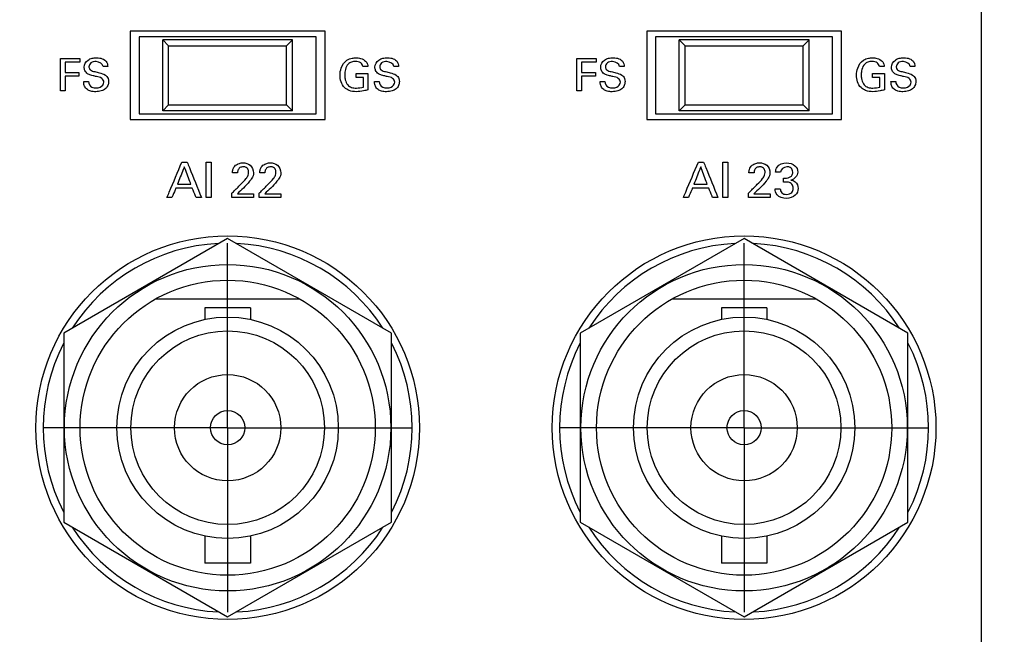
# Model space of a CAD drawing. Header units: inches. Extents: x 0 to 34, y 0 to 22.
# Tile 34 of 119: x 15.1 to 16.8, y 10 to 11.1. Entities that reach past the tile are written whole.
import ezdxf

# ---------------------------------------------------------------- set-up
doc = ezdxf.new("R2010")
doc.units = ezdxf.units.IN
doc.header["$LTSCALE"] = 1.87
doc.header["$MEASUREMENT"] = 0
doc.linetypes.add('CENTER', pattern=[0.6, 0.375, -0.075, 0.075, -0.075])
doc.layers.get('0').update_dxf_attribs({"linetype": 'CONTINUOUS'})
for name, color, linetype in [('DATUMCURVES', 7, 'CONTINUOUS'), ('DEFAULT_1', 7, 'CENTER'), ('DIMENSIONS', 7, 'CONTINUOUS')]:
    doc.layers.add(name, color=color, linetype=linetype)
doc.styles.get("Standard").update_dxf_attribs({"font": 'txt', "width": 0.8})
doc.dimstyles.new('DIMSTYLE_1', dxfattribs={"dimtxt": 0.125, "dimasz": 0.18, "dimexe": 0.18, "dimexo": 0.0625, "dimgap": 0.09, "dimtad": 0, "dimtih": 1, "dimtoh": 1, "dimdec": 3, "dimzin": 4, "dimdsep": 46, "dimtxsty": 'STANDARD', "dimblk": '_FILLED', "dimblk1": '_FILLED', "dimblk2": '_FILLED', "dimcen": 0.09, "dimadec": 0, "dimazin": 0, "dimtp": 0.001, "dimtm": 0.001, "dimtfac": 1, "dimtdec": 3, "dimtofl": 0, "dimtmove": 0, "dimatfit": 3, "dimldrblk": '_FILLED', "dimfxl": 1, "dimtolj": 1, "dimtzin": 4, "dimarcsym": 0})

# ---------------------------------------------------------------- blocks, each defined once
blk = doc.blocks.new('_FILLED')
at = {"color": 0, "linetype": 'BYBLOCK'}
blk.add_solid([(0, 0), (-1, 0.1736), (-1, -0.1736)], dxfattribs=at)
blk = doc.blocks.new('*D4')
at = {"layer": 'DIMENSIONS', "color": 2, "linetype": 'CONTINUOUS'}
for p, q in [((13.3262, 10.3859), (11.4358, 10.3859)), ((11.5608, 10.3859), (11.5608, 9.3944)), ((11.5608, 8.0279), (11.5608, 9.1444)), ((16.0237, 8.0279), (11.4358, 8.0279))]:
    blk.add_line(p, q, dxfattribs=at)
at = {"layer": 'DIMENSIONS', "color": 2, "linetype": 'CONTINUOUS', "xscale": 0.18, "yscale": 0.18, "zscale": 0.18}
for p, rotation in [((11.5608, 10.3859), 90), ((11.5608, 8.0279), 270)]:
    blk.add_blockref('_FILLED', p, dxfattribs=dict(at, rotation=rotation))
at = {"layer": 'DIMENSIONS', "color": 2, "linetype": 'CONTINUOUS', "width": 0.8}
for s, p in [('[', (11.6733, 9.2069)), (']', (12.2733, 9.2069)), ('4X ', (10.7483, 9.2069)), ('2.358', (11.0483, 9.2069)), ('59.89', (11.7733, 9.2069))]:
    blk.add_text(s, height=0.125, dxfattribs=at).set_placement(p)
blk = doc.blocks.new('*D23')
at = {"layer": 'DIMENSIONS', "color": 2, "linetype": 'CONTINUOUS'}
for p, q in [((18.8587, 10.1189), (20.5473, 10.1189)), ((20.4223, 10.1189), (20.4223, 9.3067)), ((20.4223, 8.0279), (20.4223, 9.0567)), ((16.1487, 8.0279), (20.5473, 8.0279))]:
    blk.add_line(p, q, dxfattribs=at)
at = {"layer": 'DIMENSIONS', "color": 2, "linetype": 'CONTINUOUS', "xscale": 0.18, "yscale": 0.18, "zscale": 0.18}
for p, rotation in [((20.4223, 10.1189), 90), ((20.4223, 8.0279), 270)]:
    blk.add_blockref('_FILLED', p, dxfattribs=dict(at, rotation=rotation))
at = {"layer": 'DIMENSIONS', "color": 2, "linetype": 'CONTINUOUS', "width": 0.8}
for s, p in [('2.091', (19.7598, 9.1192)), ('[', (20.3848, 9.1192)), ('53.11', (20.4848, 9.1192)), (']', (20.9848, 9.1192))]:
    blk.add_text(s, height=0.125, dxfattribs=at).set_placement(p)

msp = doc.modelspace()

# ---------------------------------------------------------------- linework, layer by layer
at = {"color": 7, "linetype": 'CONTINUOUS'}
for p, q in [((15.6162, 11.0579), (15.2862, 11.0579)), ((15.2862, 11.0579), (15.2862, 10.9079)), ((15.6012, 11.0479), (15.3012, 11.0479)), ((15.3012, 11.0479), (15.3012, 10.9179)), ((15.6012, 10.9179), (15.6012, 11.0479)), ((15.6162, 10.9079), (15.6162, 11.0579)), ((16.4912, 11.0579), (16.1612, 11.0579)), ((16.1612, 11.0579), (16.1612, 10.9079)), ((16.4762, 11.0479), (16.1762, 11.0479)), ((16.1762, 11.0479), (16.1762, 10.9179)), ((16.4762, 10.9179), (16.4762, 11.0479)), ((16.4912, 10.9079), (16.4912, 11.0579)), ((15.5612, 11.0429), (15.3412, 11.0429)), ((15.3412, 11.0429), (15.3512, 11.0329)), ((15.3412, 10.9229), (15.3412, 11.0429)), ((15.3512, 11.0329), (15.5512, 11.0329)), ((15.3512, 10.9329), (15.3512, 11.0329)), ((15.5512, 11.0329), (15.5612, 11.0429)), ((15.5512, 10.9329), (15.5512, 11.0329)), ((15.5612, 10.9229), (15.5612, 11.0429)), ((16.4362, 11.0429), (16.2162, 11.0429)), ((16.2162, 11.0429), (16.2262, 11.0329)), ((16.2162, 10.9229), (16.2162, 11.0429)), ((16.2262, 11.0329), (16.4262, 11.0329)), ((16.2262, 10.9329), (16.2262, 11.0329)), ((16.4262, 11.0329), (16.4362, 11.0429)), ((16.4262, 10.9329), (16.4262, 11.0329)), ((16.4362, 10.9229), (16.4362, 11.0429)), ((15.3412, 10.9229), (15.3512, 10.9329)), ((15.3512, 10.9329), (15.5512, 10.9329)), ((15.5512, 10.9329), (15.5612, 10.9229)), ((16.2162, 10.9229), (16.2262, 10.9329)), ((16.2262, 10.9329), (16.4262, 10.9329)), ((16.4262, 10.9329), (16.4362, 10.9229)), ((15.3012, 10.9179), (15.6012, 10.9179)), ((15.5612, 10.9229), (15.3412, 10.9229)), ((16.1762, 10.9179), (16.4762, 10.9179)), ((16.4362, 10.9229), (16.2162, 10.9229)), ((15.2862, 10.9079), (15.6162, 10.9079)), ((16.1612, 10.9079), (16.4912, 10.9079)), ((15.4512, 10.7063), (15.1737, 10.5461)), ((15.7287, 10.5461), (15.4512, 10.7063)), ((16.3262, 10.7063), (16.0487, 10.5461)), ((16.6037, 10.5461), (16.3262, 10.7063)), ((15.5736, 10.6039), (15.3288, 10.6039)), ((16.4486, 10.6039), (16.2038, 10.6039)), ((15.4897, 10.5891), (15.4127, 10.5891)), ((15.4127, 10.5891), (15.4127, 10.5694)), ((15.4897, 10.5891), (15.4897, 10.5694)), ((16.3647, 10.5891), (16.2877, 10.5891)), ((16.2877, 10.5891), (16.2877, 10.5694)), ((16.3647, 10.5891), (16.3647, 10.5694)), ((15.1737, 10.5461), (15.1737, 10.2256)), ((15.7287, 10.2256), (15.7287, 10.5461)), ((16.0487, 10.5461), (16.0487, 10.2256)), ((16.6037, 10.2256), (16.6037, 10.5461)), ((15.1737, 10.2256), (15.4512, 10.0654)), ((15.4512, 10.0654), (15.7287, 10.2256)), ((16.0487, 10.2256), (16.3262, 10.0654)), ((16.3262, 10.0654), (16.6037, 10.2256)), ((15.4127, 10.2024), (15.4127, 10.1566)), ((15.4897, 10.2024), (15.4897, 10.1566)), ((16.2877, 10.2024), (16.2877, 10.1566)), ((16.3647, 10.2024), (16.3647, 10.1566)), ((15.4897, 10.1566), (15.4127, 10.1566)), ((16.3647, 10.1566), (16.2877, 10.1566))]:
    msp.add_line(p, q, dxfattribs=at)
for centre, radius in [((15.4512, 10.3859), 0.325), ((16.3262, 10.3859), 0.325), ((15.4512, 10.3859), 0.2765), ((16.3262, 10.3859), 0.2765), ((15.4512, 10.3859), 0.25), ((16.3262, 10.3859), 0.25), ((15.4512, 10.3859), 0.1875), ((16.3262, 10.3859), 0.1875), ((15.4512, 10.3859), 0.164), ((16.3262, 10.3859), 0.164), ((15.4512, 10.3859), 0.09), ((16.3262, 10.3859), 0.09), ((15.4512, 10.3859), 0.029), ((16.3262, 10.3859), 0.029)]:
    msp.add_circle(centre, radius, dxfattribs=at)
for centre, start, end in [((15.4512, 10.3859), 92.8821, 147.3645), ((15.4512, 10.3859), 32.6355, 87.1179), ((16.3262, 10.3859), 92.8821, 147.3645), ((16.3262, 10.3859), 32.6355, 87.1179), ((15.4512, 10.3859), 152.8684, 207.1316), ((15.4512, 10.3859), 332.8684, 27.1316), ((16.3262, 10.3859), 152.8684, 207.1316), ((16.3262, 10.3859), 332.8684, 27.1316), ((15.4512, 10.3859), 212.6355, 267.1179), ((15.4512, 10.3859), 272.8821, 327.3645), ((16.3262, 10.3859), 212.6355, 267.1179), ((16.3262, 10.3859), 272.8821, 327.3645)]:
    msp.add_arc(centre, 0.3125, start, end, dxfattribs=at)
at = {"layer": 'DATUMCURVES', "color": 40, "linetype": 'CONTINUOUS'}
for points, knots in [([(16.7277, 14.3023, 0.8645), (16.7277, 14.0614, 0.8645), (16.7277, 12.5195, 0.8645), (16.7277, 10.9776, 0.8645), (16.7277, 9.6767, 0.8645)], [0, 0, 0, 0, 0.15625, 1, 1, 1, 1]), ([(15.1679, 11.0116, 0.8645), (15.1696, 11.0116, 0.8645), (15.1805, 11.0116, 0.8645), (15.1915, 11.0116, 0.8645), (15.2007, 11.0116, 0.8645)], [0, 0, 0, 0, 0.15625, 1, 1, 1, 1]), ([(15.1679, 10.9565, 0.8645), (15.1679, 10.9594, 0.8645), (15.1679, 10.9777, 0.8645), (15.1679, 10.9961, 0.8645), (15.1679, 11.0116, 0.8645)], [0, 0, 0, 0, 0.15625, 1, 1, 1, 1]), ([(15.2415, 10.9715, 0.8645), (15.2415, 10.9739, 0.8645), (15.238, 10.9796, 0.8645), (15.2301, 10.9804, 0.8645), (15.2238, 10.9821, 0.8645), (15.2187, 10.9834, 0.8645), (15.2133, 10.9855, 0.8645), (15.209, 10.9904, 0.8645), (15.2072, 10.9993, 0.8645), (15.2123, 11.0086, 0.8645), (15.2216, 11.0121, 0.8645), (15.2285, 11.0129, 0.8645), (15.2329, 11.0126, 0.8645), (15.2348, 11.0122, 0.8645)], [0, 0, 0, 0, 0.089349, 0.210953, 0.281638, 0.334713, 0.408441, 0.494845, 0.566964, 0.741226, 0.83293, 0.929472, 1, 1, 1, 1]), ([(15.2348, 11.0122, 0.8645), (15.2354, 11.0121, 0.8645), (15.239, 11.0113, 0.8645), (15.2444, 11.0087, 0.8645), (15.2476, 11.0027, 0.8645), (15.2479, 10.9993, 0.8645), (15.248, 10.9979, 0.8645)], [0, 0, 0, 0, 0.088521, 0.52266, 0.795802, 1, 1, 1, 1]), ([(15.6416, 10.9831, 0.8645), (15.6416, 10.9873, 0.8645), (15.643, 10.9969, 0.8645), (15.6506, 11.0085, 0.8645), (15.6612, 11.0122, 0.8645), (15.6677, 11.0126, 0.8645), (15.6726, 11.0125, 0.8645), (15.6784, 11.0114, 0.8645), (15.6845, 11.0081, 0.8645), (15.6882, 11.0025, 0.8645), (15.6886, 10.9992, 0.8645), (15.6887, 10.9979, 0.8645)], [0, 0, 0, 0, 0.170762, 0.400016, 0.528601, 0.621246, 0.671628, 0.730068, 0.865888, 0.945203, 1, 1, 1, 1]), ([(15.7342, 10.9715, 0.8645), (15.7342, 10.9739, 0.8645), (15.7306, 10.9796, 0.8645), (15.7227, 10.9804, 0.8645), (15.7165, 10.9821, 0.8645), (15.7114, 10.9834, 0.8645), (15.706, 10.9855, 0.8645), (15.7016, 10.9904, 0.8645), (15.6998, 10.9993, 0.8645), (15.705, 11.0086, 0.8645), (15.7142, 11.0121, 0.8645), (15.7211, 11.0129, 0.8645), (15.7255, 11.0126, 0.8645), (15.7274, 11.0122, 0.8645)], [0, 0, 0, 0, 0.089342, 0.210881, 0.281567, 0.334642, 0.408371, 0.494816, 0.566937, 0.741218, 0.832945, 0.929499, 1, 1, 1, 1]), ([(15.7274, 11.0122, 0.8645), (15.728, 11.0121, 0.8645), (15.7317, 11.0113, 0.8645), (15.7371, 11.0087, 0.8645), (15.7403, 11.0027, 0.8645), (15.7406, 10.9993, 0.8645), (15.7407, 10.9979, 0.8645)], [0, 0, 0, 0, 0.088495, 0.522513, 0.795759, 1, 1, 1, 1]), ([(16.0429, 11.0116, 0.8645), (16.0446, 11.0116, 0.8645), (16.0556, 11.0116, 0.8645), (16.0665, 11.0116, 0.8645), (16.0757, 11.0116, 0.8645)], [0, 0, 0, 0, 0.15625, 1, 1, 1, 1]), ([(16.0429, 10.9565, 0.8645), (16.0429, 10.9594, 0.8645), (16.0429, 10.9777, 0.8645), (16.0429, 10.9961, 0.8645), (16.0429, 11.0116, 0.8645)], [0, 0, 0, 0, 0.15625, 1, 1, 1, 1]), ([(16.1165, 10.9715, 0.8645), (16.1165, 10.9739, 0.8645), (16.113, 10.9796, 0.8645), (16.1051, 10.9804, 0.8645), (16.0988, 10.9821, 0.8645), (16.0937, 10.9834, 0.8645), (16.0883, 10.9855, 0.8645), (16.084, 10.9904, 0.8645), (16.0822, 10.9993, 0.8645), (16.0873, 11.0086, 0.8645), (16.0966, 11.0121, 0.8645), (16.1035, 11.0129, 0.8645), (16.1079, 11.0126, 0.8645), (16.1098, 11.0122, 0.8645)], [0, 0, 0, 0, 0.089349, 0.210953, 0.281639, 0.334715, 0.408457, 0.494851, 0.56697, 0.741231, 0.83293, 0.929463, 1, 1, 1, 1]), ([(16.1098, 11.0122, 0.8645), (16.1104, 11.0121, 0.8645), (16.114, 11.0113, 0.8645), (16.1195, 11.0087, 0.8645), (16.1227, 11.0027, 0.8645), (16.1229, 10.9993, 0.8645), (16.123, 10.9979, 0.8645)], [0, 0, 0, 0, 0.088534, 0.522637, 0.795806, 1, 1, 1, 1]), ([(16.5166, 10.9831, 0.8645), (16.5166, 10.9873, 0.8645), (16.518, 10.9969, 0.8645), (16.5257, 11.0085, 0.8645), (16.5362, 11.0122, 0.8645), (16.5428, 11.0126, 0.8645), (16.5476, 11.0125, 0.8645), (16.5534, 11.0114, 0.8645), (16.5595, 11.0081, 0.8645), (16.5632, 11.0025, 0.8645), (16.5636, 10.9992, 0.8645), (16.5637, 10.9979, 0.8645)], [0, 0, 0, 0, 0.170775, 0.400076, 0.528635, 0.621333, 0.671717, 0.730142, 0.865833, 0.945169, 1, 1, 1, 1]), ([(16.6092, 10.9715, 0.8645), (16.6092, 10.9739, 0.8645), (16.6056, 10.9796, 0.8645), (16.5977, 10.9804, 0.8645), (16.5915, 10.9821, 0.8645), (16.5864, 10.9834, 0.8645), (16.581, 10.9855, 0.8645), (16.5766, 10.9904, 0.8645), (16.5748, 10.9993, 0.8645), (16.58, 11.0086, 0.8645), (16.5892, 11.0121, 0.8645), (16.5961, 11.0129, 0.8645), (16.6005, 11.0126, 0.8645), (16.6024, 11.0122, 0.8645)], [0, 0, 0, 0, 0.089348, 0.21096, 0.281695, 0.334786, 0.408456, 0.494852, 0.566972, 0.741213, 0.832886, 0.929414, 1, 1, 1, 1]), ([(16.6024, 11.0122, 0.8645), (16.603, 11.0121, 0.8645), (16.6067, 11.0113, 0.8645), (16.6121, 11.0087, 0.8645), (16.6153, 11.0027, 0.8645), (16.6156, 10.9993, 0.8645), (16.6157, 10.9979, 0.8645)], [0, 0, 0, 0, 0.088591, 0.522764, 0.795825, 1, 1, 1, 1]), ([(15.2007, 11.0051, 0.8645), (15.1994, 11.0051, 0.8645), (15.1911, 11.0051, 0.8645), (15.1827, 11.0051, 0.8645), (15.1757, 11.0051, 0.8645)], [0, 0, 0, 0, 0.15625, 1, 1, 1, 1]), ([(15.1757, 11.0051, 0.8645), (15.1757, 11.0042, 0.8645), (15.1757, 10.9985, 0.8645), (15.1757, 10.9928, 0.8645), (15.1757, 10.988, 0.8645)], [0, 0, 0, 0, 0.15625, 1, 1, 1, 1]), ([(15.2401, 10.9979, 0.8645), (15.2398, 11.0027, 0.8645), (15.2299, 11.0077, 0.8645), (15.2194, 11.0054, 0.8645), (15.2161, 10.9997, 0.8645), (15.2163, 10.9971, 0.8645), (15.2163, 10.997, 0.8645)], [0, 0, 0, 0, 0.458206, 0.755346, 0.98829, 1, 1, 1, 1]), ([(15.2163, 10.997, 0.8645), (15.2164, 10.9951, 0.8645), (15.2187, 10.9906, 0.8645), (15.2236, 10.9898, 0.8645), (15.2262, 10.9892, 0.8645)], [0, 0, 0, 0, 0.406787, 1, 1, 1, 1]), ([(15.6804, 10.9979, 0.8645), (15.68, 11.0003, 0.8645), (15.6768, 11.0056, 0.8645), (15.6685, 11.0069, 0.8645), (15.6609, 11.006, 0.8645), (15.6541, 11.0015, 0.8645), (15.6503, 10.9934, 0.8645), (15.6493, 10.9846, 0.8645), (15.6498, 10.9792, 0.8645), (15.6503, 10.9768, 0.8645)], [0, 0, 0, 0, 0.128939, 0.289495, 0.416794, 0.531102, 0.71046, 0.868135, 1, 1, 1, 1]), ([(15.7327, 10.9979, 0.8645), (15.7324, 11.0027, 0.8645), (15.7225, 11.0077, 0.8645), (15.712, 11.0054, 0.8645), (15.7088, 10.9997, 0.8645), (15.7089, 10.9971, 0.8645), (15.7089, 10.997, 0.8645)], [0, 0, 0, 0, 0.458192, 0.755287, 0.988289, 1, 1, 1, 1]), ([(15.7089, 10.997, 0.8645), (15.709, 10.9951, 0.8645), (15.7113, 10.9906, 0.8645), (15.7162, 10.9898, 0.8645), (15.7188, 10.9892, 0.8645)], [0, 0, 0, 0, 0.406811, 1, 1, 1, 1]), ([(16.0757, 11.0051, 0.8645), (16.0744, 11.0051, 0.8645), (16.0661, 11.0051, 0.8645), (16.0577, 11.0051, 0.8645), (16.0507, 11.0051, 0.8645)], [0, 0, 0, 0, 0.15625, 1, 1, 1, 1]), ([(16.0507, 11.0051, 0.8645), (16.0507, 11.0042, 0.8645), (16.0507, 10.9985, 0.8645), (16.0507, 10.9928, 0.8645), (16.0507, 10.988, 0.8645)], [0, 0, 0, 0, 0.15625, 1, 1, 1, 1]), ([(16.1151, 10.9979, 0.8645), (16.1148, 11.0027, 0.8645), (16.1049, 11.0077, 0.8645), (16.0944, 11.0054, 0.8645), (16.0911, 10.9997, 0.8645), (16.0913, 10.9971, 0.8645), (16.0913, 10.997, 0.8645)], [0, 0, 0, 0, 0.458192, 0.755343, 0.98829, 1, 1, 1, 1]), ([(16.0913, 10.997, 0.8645), (16.0914, 10.9951, 0.8645), (16.0937, 10.9906, 0.8645), (16.0986, 10.9898, 0.8645), (16.1012, 10.9892, 0.8645)], [0, 0, 0, 0, 0.40678, 1, 1, 1, 1]), ([(16.5554, 10.9979, 0.8645), (16.555, 11.0003, 0.8645), (16.5518, 11.0056, 0.8645), (16.5435, 11.0069, 0.8645), (16.5359, 11.006, 0.8645), (16.5291, 11.0015, 0.8645), (16.5253, 10.9934, 0.8645), (16.5243, 10.9846, 0.8645), (16.5248, 10.9792, 0.8645), (16.5253, 10.9768, 0.8645)], [0, 0, 0, 0, 0.12896, 0.289485, 0.41677, 0.531081, 0.710473, 0.868143, 1, 1, 1, 1]), ([(16.6077, 10.9979, 0.8645), (16.6075, 11.0027, 0.8645), (16.5975, 11.0077, 0.8645), (16.5871, 11.0054, 0.8645), (16.5838, 10.9997, 0.8645), (16.5839, 10.9971, 0.8645), (16.5839, 10.997, 0.8645)], [0, 0, 0, 0, 0.458007, 0.755358, 0.988291, 1, 1, 1, 1]), ([(16.5839, 10.997, 0.8645), (16.584, 10.9951, 0.8645), (16.5863, 10.9906, 0.8645), (16.5912, 10.9898, 0.8645), (16.5938, 10.9892, 0.8645)], [0, 0, 0, 0, 0.406593, 1, 1, 1, 1]), ([(15.1757, 10.988, 0.8645), (15.1769, 10.988, 0.8645), (15.1848, 10.988, 0.8645), (15.1926, 10.988, 0.8645), (15.1993, 10.988, 0.8645)], [0, 0, 0, 0, 0.15625, 1, 1, 1, 1]), ([(15.1993, 10.9815, 0.8645), (15.1981, 10.9815, 0.8645), (15.1902, 10.9815, 0.8645), (15.1823, 10.9815, 0.8645), (15.1757, 10.9815, 0.8645)], [0, 0, 0, 0, 0.15625, 1, 1, 1, 1]), ([(15.1757, 10.9815, 0.8645), (15.1757, 10.9802, 0.8645), (15.1757, 10.9719, 0.8645), (15.1757, 10.9635, 0.8645), (15.1757, 10.9565, 0.8645)], [0, 0, 0, 0, 0.15625, 1, 1, 1, 1]), ([(15.244, 10.9834, 0.8645), (15.2461, 10.982, 0.8645), (15.2489, 10.9784, 0.8645), (15.2496, 10.9729, 0.8645), (15.2492, 10.9688, 0.8645), (15.2478, 10.9644, 0.8645), (15.244, 10.9595, 0.8645), (15.2382, 10.9566, 0.8645), (15.2325, 10.9554, 0.8645), (15.2265, 10.955, 0.8645), (15.22, 10.9556, 0.8645), (15.2153, 10.9576, 0.8645), (15.2136, 10.9587, 0.8645)], [0, 0, 0, 0, 0.128982, 0.217497, 0.278572, 0.337385, 0.454977, 0.587265, 0.663995, 0.749752, 0.89645, 1, 1, 1, 1]), ([(15.2262, 10.9892, 0.8645), (15.2288, 10.9885, 0.8645), (15.2348, 10.987, 0.8645), (15.241, 10.9853, 0.8645), (15.244, 10.9834, 0.8645)], [0, 0, 0, 0, 0.433554, 1, 1, 1, 1]), ([(15.6889, 10.9586, 0.8645), (15.6865, 10.9578, 0.8645), (15.6801, 10.956, 0.8645), (15.6692, 10.9548, 0.8645), (15.6578, 10.956, 0.8645), (15.6482, 10.9621, 0.8645), (15.6427, 10.9716, 0.8645), (15.6416, 10.9793, 0.8645), (15.6416, 10.9831, 0.8645)], [0, 0, 0, 0, 0.120759, 0.310249, 0.504461, 0.645822, 0.821379, 1, 1, 1, 1]), ([(15.6503, 10.9768, 0.8645), (15.6504, 10.9763, 0.8645), (15.6512, 10.9728, 0.8645), (15.6535, 10.9666, 0.8645), (15.6612, 10.9619, 0.8645), (15.6706, 10.961, 0.8645), (15.6774, 10.962, 0.8645), (15.6813, 10.9631, 0.8645)], [0, 0, 0, 0, 0.031754, 0.278431, 0.480366, 0.689012, 1, 1, 1, 1]), ([(15.6687, 10.9858, 0.8645), (15.6697, 10.9858, 0.8645), (15.6765, 10.9858, 0.8645), (15.6832, 10.9858, 0.8645), (15.6889, 10.9858, 0.8645)], [0, 0, 0, 0, 0.15625, 1, 1, 1, 1]), ([(15.6813, 10.9631, 0.8645), (15.6813, 10.964, 0.8645), (15.6813, 10.9694, 0.8645), (15.6813, 10.9749, 0.8645), (15.6813, 10.9795, 0.8645)], [0, 0, 0, 0, 0.15625, 1, 1, 1, 1]), ([(15.6889, 10.9858, 0.8645), (15.6889, 10.9844, 0.8645), (15.6889, 10.9753, 0.8645), (15.6889, 10.9663, 0.8645), (15.6889, 10.9586, 0.8645)], [0, 0, 0, 0, 0.15625, 1, 1, 1, 1]), ([(15.7366, 10.9834, 0.8645), (15.7387, 10.982, 0.8645), (15.7415, 10.9784, 0.8645), (15.7423, 10.9729, 0.8645), (15.7419, 10.9688, 0.8645), (15.7405, 10.9644, 0.8645), (15.7366, 10.9595, 0.8645), (15.7308, 10.9566, 0.8645), (15.7252, 10.9554, 0.8645), (15.7191, 10.955, 0.8645), (15.7126, 10.9556, 0.8645), (15.7079, 10.9576, 0.8645), (15.7062, 10.9587, 0.8645)], [0, 0, 0, 0, 0.12894, 0.217458, 0.27853, 0.337342, 0.454945, 0.587236, 0.66395, 0.749676, 0.896456, 1, 1, 1, 1]), ([(15.7188, 10.9892, 0.8645), (15.7214, 10.9885, 0.8645), (15.7274, 10.987, 0.8645), (15.7337, 10.9853, 0.8645), (15.7366, 10.9834, 0.8645)], [0, 0, 0, 0, 0.433579, 1, 1, 1, 1]), ([(16.0507, 10.988, 0.8645), (16.0519, 10.988, 0.8645), (16.0598, 10.988, 0.8645), (16.0677, 10.988, 0.8645), (16.0743, 10.988, 0.8645)], [0, 0, 0, 0, 0.15625, 1, 1, 1, 1]), ([(16.0743, 10.9815, 0.8645), (16.0731, 10.9815, 0.8645), (16.0652, 10.9815, 0.8645), (16.0573, 10.9815, 0.8645), (16.0507, 10.9815, 0.8645)], [0, 0, 0, 0, 0.15625, 1, 1, 1, 1]), ([(16.0507, 10.9815, 0.8645), (16.0507, 10.9802, 0.8645), (16.0507, 10.9719, 0.8645), (16.0507, 10.9635, 0.8645), (16.0507, 10.9565, 0.8645)], [0, 0, 0, 0, 0.15625, 1, 1, 1, 1]), ([(16.119, 10.9834, 0.8645), (16.1211, 10.982, 0.8645), (16.1239, 10.9784, 0.8645), (16.1246, 10.9729, 0.8645), (16.1243, 10.9688, 0.8645), (16.1228, 10.9644, 0.8645), (16.119, 10.9595, 0.8645), (16.1132, 10.9566, 0.8645), (16.1075, 10.9554, 0.8645), (16.1015, 10.955, 0.8645), (16.095, 10.9556, 0.8645), (16.0903, 10.9576, 0.8645), (16.0886, 10.9587, 0.8645)], [0, 0, 0, 0, 0.128982, 0.217497, 0.278572, 0.337385, 0.454977, 0.587265, 0.663995, 0.749752, 0.89645, 1, 1, 1, 1]), ([(16.1012, 10.9892, 0.8645), (16.1038, 10.9885, 0.8645), (16.1098, 10.987, 0.8645), (16.116, 10.9853, 0.8645), (16.119, 10.9834, 0.8645)], [0, 0, 0, 0, 0.433554, 1, 1, 1, 1]), ([(16.5639, 10.9586, 0.8645), (16.5615, 10.9578, 0.8645), (16.5551, 10.956, 0.8645), (16.5443, 10.9548, 0.8645), (16.5328, 10.956, 0.8645), (16.5232, 10.9621, 0.8645), (16.5177, 10.9716, 0.8645), (16.5166, 10.9793, 0.8645), (16.5166, 10.9831, 0.8645)], [0, 0, 0, 0, 0.120692, 0.310205, 0.504404, 0.645763, 0.821344, 1, 1, 1, 1]), ([(16.5253, 10.9768, 0.8645), (16.5254, 10.9763, 0.8645), (16.5262, 10.9728, 0.8645), (16.5285, 10.9666, 0.8645), (16.5362, 10.9619, 0.8645), (16.5457, 10.961, 0.8645), (16.5524, 10.962, 0.8645), (16.5563, 10.9631, 0.8645)], [0, 0, 0, 0, 0.031761, 0.27859, 0.480441, 0.689114, 1, 1, 1, 1]), ([(16.5437, 10.9858, 0.8645), (16.5448, 10.9858, 0.8645), (16.5515, 10.9858, 0.8645), (16.5582, 10.9858, 0.8645), (16.5639, 10.9858, 0.8645)], [0, 0, 0, 0, 0.15625, 1, 1, 1, 1]), ([(16.5563, 10.9631, 0.8645), (16.5563, 10.964, 0.8645), (16.5563, 10.9694, 0.8645), (16.5563, 10.9749, 0.8645), (16.5563, 10.9795, 0.8645)], [0, 0, 0, 0, 0.15625, 1, 1, 1, 1]), ([(16.5639, 10.9858, 0.8645), (16.5639, 10.9844, 0.8645), (16.5639, 10.9753, 0.8645), (16.5639, 10.9663, 0.8645), (16.5639, 10.9586, 0.8645)], [0, 0, 0, 0, 0.15625, 1, 1, 1, 1]), ([(16.6116, 10.9834, 0.8645), (16.6137, 10.982, 0.8645), (16.6166, 10.9784, 0.8645), (16.6173, 10.9729, 0.8645), (16.6169, 10.9688, 0.8645), (16.6155, 10.9644, 0.8645), (16.6116, 10.9595, 0.8645), (16.6058, 10.9566, 0.8645), (16.6002, 10.9554, 0.8645), (16.5941, 10.955, 0.8645), (16.5876, 10.9556, 0.8645), (16.5829, 10.9576, 0.8645), (16.5812, 10.9587, 0.8645)], [0, 0, 0, 0, 0.128933, 0.21746, 0.278546, 0.337368, 0.454981, 0.587296, 0.664044, 0.749823, 0.896441, 1, 1, 1, 1]), ([(16.5938, 10.9892, 0.8645), (16.5964, 10.9885, 0.8645), (16.6024, 10.987, 0.8645), (16.6087, 10.9853, 0.8645), (16.6116, 10.9834, 0.8645)], [0, 0, 0, 0, 0.433326, 1, 1, 1, 1]), ([(15.2136, 10.9587, 0.8645), (15.2125, 10.9595, 0.8645), (15.2097, 10.9619, 0.8645), (15.2076, 10.967, 0.8645), (15.2074, 10.9709, 0.8645), (15.2074, 10.9726, 0.8645)], [0, 0, 0, 0, 0.254761, 0.678683, 1, 1, 1, 1]), ([(15.2153, 10.9726, 0.8645), (15.2155, 10.9688, 0.8645), (15.2194, 10.9618, 0.8645), (15.2261, 10.9617, 0.8645), (15.2286, 10.9617, 0.8645)], [0, 0, 0, 0, 0.603391, 1, 1, 1, 1]), ([(15.2286, 10.9617, 0.8645), (15.2309, 10.9617, 0.8645), (15.2369, 10.962, 0.8645), (15.2415, 10.968, 0.8645), (15.2415, 10.9715, 0.8645)], [0, 0, 0, 0, 0.395812, 1, 1, 1, 1]), ([(15.7062, 10.9587, 0.8645), (15.7051, 10.9595, 0.8645), (15.7024, 10.9619, 0.8645), (15.7002, 10.967, 0.8645), (15.7, 10.9709, 0.8645), (15.7, 10.9726, 0.8645)], [0, 0, 0, 0, 0.254772, 0.678656, 1, 1, 1, 1]), ([(15.708, 10.9726, 0.8645), (15.7081, 10.9688, 0.8645), (15.712, 10.9618, 0.8645), (15.7188, 10.9617, 0.8645), (15.7213, 10.9617, 0.8645)], [0, 0, 0, 0, 0.603211, 1, 1, 1, 1]), ([(15.7213, 10.9617, 0.8645), (15.7236, 10.9617, 0.8645), (15.7296, 10.962, 0.8645), (15.7342, 10.968, 0.8645), (15.7342, 10.9715, 0.8645)], [0, 0, 0, 0, 0.395713, 1, 1, 1, 1]), ([(16.0886, 10.9587, 0.8645), (16.0875, 10.9595, 0.8645), (16.0847, 10.9619, 0.8645), (16.0826, 10.967, 0.8645), (16.0824, 10.9709, 0.8645), (16.0824, 10.9726, 0.8645)], [0, 0, 0, 0, 0.254761, 0.678683, 1, 1, 1, 1]), ([(16.0903, 10.9726, 0.8645), (16.0905, 10.9688, 0.8645), (16.0944, 10.9618, 0.8645), (16.1011, 10.9617, 0.8645), (16.1036, 10.9617, 0.8645)], [0, 0, 0, 0, 0.603267, 1, 1, 1, 1]), ([(16.1036, 10.9617, 0.8645), (16.1059, 10.9617, 0.8645), (16.112, 10.962, 0.8645), (16.1165, 10.968, 0.8645), (16.1165, 10.9715, 0.8645)], [0, 0, 0, 0, 0.395812, 1, 1, 1, 1]), ([(16.5812, 10.9587, 0.8645), (16.5801, 10.9595, 0.8645), (16.5774, 10.9619, 0.8645), (16.5752, 10.967, 0.8645), (16.575, 10.9709, 0.8645), (16.575, 10.9726, 0.8645)], [0, 0, 0, 0, 0.254722, 0.678687, 1, 1, 1, 1]), ([(16.583, 10.9726, 0.8645), (16.5831, 10.9688, 0.8645), (16.587, 10.9618, 0.8645), (16.5938, 10.9617, 0.8645), (16.5963, 10.9617, 0.8645)], [0, 0, 0, 0, 0.603211, 1, 1, 1, 1]), ([(16.5963, 10.9617, 0.8645), (16.5986, 10.9617, 0.8645), (16.6046, 10.962, 0.8645), (16.6092, 10.968, 0.8645), (16.6092, 10.9715, 0.8645)], [0, 0, 0, 0, 0.395812, 1, 1, 1, 1]), ([(15.3483, 10.7759, 0.8645), (15.3497, 10.779, 0.8645), (15.3581, 10.799, 0.8645), (15.3666, 10.8191, 0.8645), (15.3737, 10.836, 0.8645)], [0, 0, 0, 0, 0.15625, 1, 1, 1, 1]), ([(15.3778, 10.8278, 0.8645), (15.3772, 10.8262, 0.8645), (15.3733, 10.8164, 0.8645), (15.3694, 10.8066, 0.8645), (15.3661, 10.7983, 0.8645)], [0, 0, 0, 0, 0.15625, 1, 1, 1, 1]), ([(15.3888, 10.7983, 0.8645), (15.3883, 10.7998, 0.8645), (15.3846, 10.8096, 0.8645), (15.3809, 10.8195, 0.8645), (15.3778, 10.8278, 0.8645)], [0, 0, 0, 0, 0.15625, 1, 1, 1, 1]), ([(15.3826, 10.836, 0.8645), (15.3839, 10.8329, 0.8645), (15.392, 10.8128, 0.8645), (15.4001, 10.7928, 0.8645), (15.4069, 10.7759, 0.8645)], [0, 0, 0, 0, 0.15625, 1, 1, 1, 1]), ([(15.4151, 10.7759, 0.8645), (15.4151, 10.779, 0.8645), (15.4151, 10.799, 0.8645), (15.4151, 10.8191, 0.8645), (15.4151, 10.836, 0.8645)], [0, 0, 0, 0, 0.15625, 1, 1, 1, 1]), ([(15.4234, 10.836, 0.8645), (15.4234, 10.8329, 0.8645), (15.4234, 10.8128, 0.8645), (15.4234, 10.7928, 0.8645), (15.4234, 10.7759, 0.8645)], [0, 0, 0, 0, 0.15625, 1, 1, 1, 1]), ([(15.4593, 10.8178, 0.8645), (15.4594, 10.8197, 0.8645), (15.4599, 10.8245, 0.8645), (15.464, 10.8308, 0.8645), (15.4706, 10.8341, 0.8645), (15.4793, 10.8351, 0.8645), (15.4912, 10.8325, 0.8645), (15.495, 10.8225, 0.8645), (15.495, 10.8178, 0.8645)], [0, 0, 0, 0, 0.106912, 0.258186, 0.390676, 0.504209, 0.739319, 1, 1, 1, 1]), ([(15.4736, 10.7983, 0.8645), (15.4768, 10.8014, 0.8645), (15.4813, 10.8062, 0.8645), (15.486, 10.8131, 0.8645), (15.4871, 10.8189, 0.8645), (15.4861, 10.8239, 0.8645), (15.4823, 10.8274, 0.8645), (15.4774, 10.8282, 0.8645), (15.4732, 10.8274, 0.8645), (15.4712, 10.826, 0.8645), (15.4708, 10.8256, 0.8645)], [0, 0, 0, 0, 0.286438, 0.42846, 0.528362, 0.656578, 0.73812, 0.84636, 0.964976, 1, 1, 1, 1]), ([(15.5057, 10.8178, 0.8645), (15.5057, 10.8197, 0.8645), (15.5062, 10.8245, 0.8645), (15.5103, 10.8308, 0.8645), (15.517, 10.8341, 0.8645), (15.5256, 10.8351, 0.8645), (15.5376, 10.8325, 0.8645), (15.5413, 10.8225, 0.8645), (15.5413, 10.8178, 0.8645)], [0, 0, 0, 0, 0.106914, 0.258183, 0.390673, 0.504207, 0.739318, 1, 1, 1, 1]), ([(15.5199, 10.7983, 0.8645), (15.5231, 10.8014, 0.8645), (15.5276, 10.8062, 0.8645), (15.5323, 10.8131, 0.8645), (15.5335, 10.8189, 0.8645), (15.5324, 10.8239, 0.8645), (15.5286, 10.8274, 0.8645), (15.5237, 10.8282, 0.8645), (15.5195, 10.8274, 0.8645), (15.5176, 10.826, 0.8645), (15.5172, 10.8256, 0.8645)], [0, 0, 0, 0, 0.286431, 0.428477, 0.528366, 0.656576, 0.738115, 0.846364, 0.964977, 1, 1, 1, 1]), ([(16.2233, 10.7759, 0.8645), (16.2247, 10.779, 0.8645), (16.2331, 10.799, 0.8645), (16.2416, 10.8191, 0.8645), (16.2487, 10.836, 0.8645)], [0, 0, 0, 0, 0.15625, 1, 1, 1, 1]), ([(16.2528, 10.8278, 0.8645), (16.2522, 10.8262, 0.8645), (16.2483, 10.8164, 0.8645), (16.2444, 10.8066, 0.8645), (16.2411, 10.7983, 0.8645)], [0, 0, 0, 0, 0.15625, 1, 1, 1, 1]), ([(16.2638, 10.7983, 0.8645), (16.2633, 10.7998, 0.8645), (16.2596, 10.8096, 0.8645), (16.2559, 10.8195, 0.8645), (16.2528, 10.8278, 0.8645)], [0, 0, 0, 0, 0.15625, 1, 1, 1, 1]), ([(16.2576, 10.836, 0.8645), (16.2589, 10.8329, 0.8645), (16.267, 10.8128, 0.8645), (16.2751, 10.7928, 0.8645), (16.2819, 10.7759, 0.8645)], [0, 0, 0, 0, 0.15625, 1, 1, 1, 1]), ([(16.2901, 10.7759, 0.8645), (16.2901, 10.779, 0.8645), (16.2901, 10.799, 0.8645), (16.2901, 10.8191, 0.8645), (16.2901, 10.836, 0.8645)], [0, 0, 0, 0, 0.15625, 1, 1, 1, 1]), ([(16.2984, 10.836, 0.8645), (16.2984, 10.8329, 0.8645), (16.2984, 10.8128, 0.8645), (16.2984, 10.7928, 0.8645), (16.2984, 10.7759, 0.8645)], [0, 0, 0, 0, 0.15625, 1, 1, 1, 1]), ([(16.3344, 10.8178, 0.8645), (16.3344, 10.8197, 0.8645), (16.3349, 10.8245, 0.8645), (16.339, 10.8308, 0.8645), (16.3457, 10.8341, 0.8645), (16.3543, 10.8351, 0.8645), (16.3663, 10.8325, 0.8645), (16.37, 10.8225, 0.8645), (16.37, 10.8178, 0.8645)], [0, 0, 0, 0, 0.106913, 0.258152, 0.390584, 0.504168, 0.739313, 1, 1, 1, 1]), ([(16.3486, 10.7983, 0.8645), (16.3518, 10.8014, 0.8645), (16.3563, 10.8062, 0.8645), (16.361, 10.8131, 0.8645), (16.3621, 10.8189, 0.8645), (16.3611, 10.8239, 0.8645), (16.3573, 10.8274, 0.8645), (16.3524, 10.8282, 0.8645), (16.3482, 10.8274, 0.8645), (16.3462, 10.826, 0.8645), (16.3458, 10.8256, 0.8645)], [0, 0, 0, 0, 0.286359, 0.428395, 0.52828, 0.656477, 0.738015, 0.846386, 0.964988, 1, 1, 1, 1]), ([(16.3795, 10.8189, 0.8645), (16.3796, 10.8218, 0.8645), (16.3818, 10.8311, 0.8645), (16.3923, 10.8346, 0.8645), (16.3982, 10.8346, 0.8645)], [0, 0, 0, 0, 0.333133, 1, 1, 1, 1]), ([(16.4002, 10.828, 0.8645), (16.3996, 10.828, 0.8645), (16.3941, 10.8279, 0.8645), (16.3884, 10.8235, 0.8645), (16.3879, 10.8189, 0.8645)], [0, 0, 0, 0, 0.107632, 1, 1, 1, 1]), ([(16.3932, 10.8089, 0.8645), (16.3965, 10.8086, 0.8645), (16.4018, 10.8088, 0.8645), (16.4077, 10.8131, 0.8645), (16.4089, 10.8183, 0.8645), (16.4082, 10.8229, 0.8645), (16.4053, 10.8267, 0.8645), (16.4023, 10.8278, 0.8645), (16.4002, 10.828, 0.8645)], [0, 0, 0, 0, 0.289062, 0.435236, 0.60361, 0.726769, 0.829683, 1, 1, 1, 1]), ([(16.3982, 10.8346, 0.8645), (16.4032, 10.8346, 0.8645), (16.4128, 10.8322, 0.8645), (16.4202, 10.817, 0.8645), (16.4113, 10.8067, 0.8645), (16.4055, 10.8054, 0.8645)], [0, 0, 0, 0, 0.335499, 0.599909, 1, 1, 1, 1]), ([(15.4708, 10.8256, 0.8645), (15.4702, 10.825, 0.8645), (15.4685, 10.8227, 0.8645), (15.4681, 10.8198, 0.8645), (15.4681, 10.8178, 0.8645)], [0, 0, 0, 0, 0.290356, 1, 1, 1, 1]), ([(15.495, 10.8178, 0.8645), (15.495, 10.8145, 0.8645), (15.4931, 10.8092, 0.8645), (15.4898, 10.805, 0.8645), (15.4885, 10.8034, 0.8645)], [0, 0, 0, 0, 0.609887, 1, 1, 1, 1]), ([(15.5172, 10.8256, 0.8645), (15.5166, 10.825, 0.8645), (15.5148, 10.8227, 0.8645), (15.5144, 10.8198, 0.8645), (15.5144, 10.8178, 0.8645)], [0, 0, 0, 0, 0.290356, 1, 1, 1, 1]), ([(15.5413, 10.8178, 0.8645), (15.5413, 10.8145, 0.8645), (15.5394, 10.8092, 0.8645), (15.5361, 10.805, 0.8645), (15.5348, 10.8034, 0.8645)], [0, 0, 0, 0, 0.609887, 1, 1, 1, 1]), ([(16.3458, 10.8256, 0.8645), (16.3452, 10.825, 0.8645), (16.3435, 10.8227, 0.8645), (16.3431, 10.8198, 0.8645), (16.3431, 10.8178, 0.8645)], [0, 0, 0, 0, 0.290298, 1, 1, 1, 1]), ([(16.37, 10.8178, 0.8645), (16.37, 10.8145, 0.8645), (16.3681, 10.8092, 0.8645), (16.3648, 10.805, 0.8645), (16.3635, 10.8034, 0.8645)], [0, 0, 0, 0, 0.609833, 1, 1, 1, 1]), ([(15.3661, 10.7983, 0.8645), (15.3673, 10.7983, 0.8645), (15.3749, 10.7983, 0.8645), (15.3824, 10.7983, 0.8645), (15.3888, 10.7983, 0.8645)], [0, 0, 0, 0, 0.15625, 1, 1, 1, 1]), ([(15.4585, 10.7834, 0.8645), (15.4593, 10.7842, 0.8645), (15.4643, 10.7892, 0.8645), (15.4694, 10.7941, 0.8645), (15.4736, 10.7983, 0.8645)], [0, 0, 0, 0, 0.15625, 1, 1, 1, 1]), ([(15.5048, 10.7834, 0.8645), (15.5056, 10.7842, 0.8645), (15.5107, 10.7892, 0.8645), (15.5157, 10.7941, 0.8645), (15.5199, 10.7983, 0.8645)], [0, 0, 0, 0, 0.15625, 1, 1, 1, 1]), ([(16.2411, 10.7983, 0.8645), (16.2423, 10.7983, 0.8645), (16.2499, 10.7983, 0.8645), (16.2575, 10.7983, 0.8645), (16.2638, 10.7983, 0.8645)], [0, 0, 0, 0, 0.15625, 1, 1, 1, 1]), ([(16.3335, 10.7834, 0.8645), (16.3343, 10.7842, 0.8645), (16.3393, 10.7892, 0.8645), (16.3444, 10.7941, 0.8645), (16.3486, 10.7983, 0.8645)], [0, 0, 0, 0, 0.15625, 1, 1, 1, 1]), ([(16.4095, 10.7915, 0.8645), (16.4095, 10.7941, 0.8645), (16.4079, 10.799, 0.8645), (16.4008, 10.8024, 0.8645), (16.3959, 10.8022, 0.8645), (16.3932, 10.8021, 0.8645)], [0, 0, 0, 0, 0.339253, 0.63724, 1, 1, 1, 1]), ([(16.4055, 10.8054, 0.8645), (16.408, 10.8051, 0.8645), (16.4148, 10.8029, 0.8645), (16.4178, 10.7956, 0.8645), (16.4178, 10.7914, 0.8645)], [0, 0, 0, 0, 0.381696, 1, 1, 1, 1]), ([(15.3634, 10.7915, 0.8645), (15.3631, 10.7907, 0.8645), (15.3609, 10.7855, 0.8645), (15.3588, 10.7803, 0.8645), (15.3569, 10.7759, 0.8645)], [0, 0, 0, 0, 0.15625, 1, 1, 1, 1]), ([(15.3913, 10.7915, 0.8645), (15.3899, 10.7915, 0.8645), (15.3806, 10.7915, 0.8645), (15.3713, 10.7915, 0.8645), (15.3634, 10.7915, 0.8645)], [0, 0, 0, 0, 0.15625, 1, 1, 1, 1]), ([(15.3978, 10.7759, 0.8645), (15.3975, 10.7767, 0.8645), (15.3953, 10.7819, 0.8645), (15.3932, 10.7871, 0.8645), (15.3913, 10.7915, 0.8645)], [0, 0, 0, 0, 0.15625, 1, 1, 1, 1]), ([(15.4678, 10.7824, 0.8645), (15.4692, 10.7824, 0.8645), (15.4783, 10.7824, 0.8645), (15.4875, 10.7824, 0.8645), (15.4952, 10.7824, 0.8645)], [0, 0, 0, 0, 0.15625, 1, 1, 1, 1]), ([(15.5141, 10.7824, 0.8645), (15.5155, 10.7824, 0.8645), (15.5247, 10.7824, 0.8645), (15.5338, 10.7824, 0.8645), (15.5415, 10.7824, 0.8645)], [0, 0, 0, 0, 0.15625, 1, 1, 1, 1]), ([(16.2384, 10.7915, 0.8645), (16.2381, 10.7907, 0.8645), (16.2359, 10.7855, 0.8645), (16.2338, 10.7803, 0.8645), (16.2319, 10.7759, 0.8645)], [0, 0, 0, 0, 0.15625, 1, 1, 1, 1]), ([(16.2664, 10.7915, 0.8645), (16.2649, 10.7915, 0.8645), (16.2556, 10.7915, 0.8645), (16.2463, 10.7915, 0.8645), (16.2384, 10.7915, 0.8645)], [0, 0, 0, 0, 0.15625, 1, 1, 1, 1]), ([(16.2729, 10.7759, 0.8645), (16.2725, 10.7767, 0.8645), (16.2704, 10.7819, 0.8645), (16.2682, 10.7871, 0.8645), (16.2664, 10.7915, 0.8645)], [0, 0, 0, 0, 0.15625, 1, 1, 1, 1]), ([(16.3428, 10.7824, 0.8645), (16.3442, 10.7824, 0.8645), (16.3533, 10.7824, 0.8645), (16.3625, 10.7824, 0.8645), (16.3702, 10.7824, 0.8645)], [0, 0, 0, 0, 0.15625, 1, 1, 1, 1]), ([(16.4178, 10.7914, 0.8645), (16.4178, 10.7873, 0.8645), (16.4134, 10.7774, 0.8645), (16.3978, 10.7728, 0.8645), (16.3815, 10.7772, 0.8645), (16.3787, 10.7871, 0.8645), (16.3786, 10.7907, 0.8645)], [0, 0, 0, 0, 0.222998, 0.507073, 0.807978, 1, 1, 1, 1]), ([(16.3874, 10.7907, 0.8645), (16.3874, 10.7883, 0.8645), (16.3894, 10.7825, 0.8645), (16.3971, 10.7809, 0.8645), (16.403, 10.7817, 0.8645), (16.408, 10.7848, 0.8645), (16.4095, 10.7889, 0.8645), (16.4095, 10.7915, 0.8645)], [0, 0, 0, 0, 0.221674, 0.478217, 0.639468, 0.769774, 1, 1, 1, 1]), ([(15.4952, 10.7759, 0.8645), (15.4933, 10.7759, 0.8645), (15.481, 10.7759, 0.8645), (15.4688, 10.7759, 0.8645), (15.4585, 10.7759, 0.8645)], [0, 0, 0, 0, 0.15625, 1, 1, 1, 1]), ([(15.5415, 10.7759, 0.8645), (15.5396, 10.7759, 0.8645), (15.5274, 10.7759, 0.8645), (15.5152, 10.7759, 0.8645), (15.5048, 10.7759, 0.8645)], [0, 0, 0, 0, 0.15625, 1, 1, 1, 1]), ([(16.3702, 10.7759, 0.8645), (16.3683, 10.7759, 0.8645), (16.3561, 10.7759, 0.8645), (16.3438, 10.7759, 0.8645), (16.3335, 10.7759, 0.8645)], [0, 0, 0, 0, 0.15625, 1, 1, 1, 1])]:
    msp.add_open_spline(points, degree=3, knots=knots, dxfattribs=at)
for points in [[(15.2007, 11.0116, 0.8645), (15.2007, 11.0095, 0.8645), (15.2007, 11.0073, 0.8645), (15.2007, 11.0051, 0.8645)], [(16.0757, 11.0116, 0.8645), (16.0757, 11.0095, 0.8645), (16.0757, 11.0073, 0.8645), (16.0757, 11.0051, 0.8645)], [(15.248, 10.9979, 0.8645), (15.2454, 10.9979, 0.8645), (15.2427, 10.9979, 0.8645), (15.2401, 10.9979, 0.8645)], [(15.6887, 10.9979, 0.8645), (15.6859, 10.9979, 0.8645), (15.6832, 10.9979, 0.8645), (15.6804, 10.9979, 0.8645)], [(15.7407, 10.9979, 0.8645), (15.738, 10.9979, 0.8645), (15.7354, 10.9979, 0.8645), (15.7327, 10.9979, 0.8645)], [(16.123, 10.9979, 0.8645), (16.1204, 10.9979, 0.8645), (16.1177, 10.9979, 0.8645), (16.1151, 10.9979, 0.8645)], [(16.5637, 10.9979, 0.8645), (16.5609, 10.9979, 0.8645), (16.5582, 10.9979, 0.8645), (16.5554, 10.9979, 0.8645)], [(16.6157, 10.9979, 0.8645), (16.613, 10.9979, 0.8645), (16.6104, 10.9979, 0.8645), (16.6077, 10.9979, 0.8645)], [(15.1993, 10.988, 0.8645), (15.1993, 10.9858, 0.8645), (15.1993, 10.9837, 0.8645), (15.1993, 10.9815, 0.8645)], [(15.6687, 10.9795, 0.8645), (15.6687, 10.9816, 0.8645), (15.6687, 10.9837, 0.8645), (15.6687, 10.9858, 0.8645)], [(15.6813, 10.9795, 0.8645), (15.6771, 10.9795, 0.8645), (15.6729, 10.9795, 0.8645), (15.6687, 10.9795, 0.8645)], [(16.0743, 10.988, 0.8645), (16.0743, 10.9858, 0.8645), (16.0743, 10.9837, 0.8645), (16.0743, 10.9815, 0.8645)], [(16.5437, 10.9795, 0.8645), (16.5437, 10.9816, 0.8645), (16.5437, 10.9837, 0.8645), (16.5437, 10.9858, 0.8645)], [(16.5563, 10.9795, 0.8645), (16.5521, 10.9795, 0.8645), (16.5479, 10.9795, 0.8645), (16.5437, 10.9795, 0.8645)], [(15.2074, 10.9726, 0.8645), (15.21, 10.9726, 0.8645), (15.2127, 10.9726, 0.8645), (15.2153, 10.9726, 0.8645)], [(15.7, 10.9726, 0.8645), (15.7027, 10.9726, 0.8645), (15.7053, 10.9726, 0.8645), (15.708, 10.9726, 0.8645)], [(16.0824, 10.9726, 0.8645), (16.085, 10.9726, 0.8645), (16.0877, 10.9726, 0.8645), (16.0903, 10.9726, 0.8645)], [(16.575, 10.9726, 0.8645), (16.5777, 10.9726, 0.8645), (16.5803, 10.9726, 0.8645), (16.583, 10.9726, 0.8645)], [(15.1757, 10.9565, 0.8645), (15.1731, 10.9565, 0.8645), (15.1705, 10.9565, 0.8645), (15.1679, 10.9565, 0.8645)], [(16.0507, 10.9565, 0.8645), (16.0481, 10.9565, 0.8645), (16.0455, 10.9565, 0.8645), (16.0429, 10.9565, 0.8645)], [(15.3737, 10.836, 0.8645), (15.3767, 10.836, 0.8645), (15.3796, 10.836, 0.8645), (15.3826, 10.836, 0.8645)], [(15.4151, 10.836, 0.8645), (15.4179, 10.836, 0.8645), (15.4207, 10.836, 0.8645), (15.4234, 10.836, 0.8645)], [(16.2487, 10.836, 0.8645), (16.2517, 10.836, 0.8645), (16.2546, 10.836, 0.8645), (16.2576, 10.836, 0.8645)], [(16.2901, 10.836, 0.8645), (16.2929, 10.836, 0.8645), (16.2957, 10.836, 0.8645), (16.2984, 10.836, 0.8645)], [(15.4681, 10.8178, 0.8645), (15.4652, 10.8178, 0.8645), (15.4623, 10.8178, 0.8645), (15.4593, 10.8178, 0.8645)], [(15.5144, 10.8178, 0.8645), (15.5115, 10.8178, 0.8645), (15.5086, 10.8178, 0.8645), (15.5057, 10.8178, 0.8645)], [(16.3431, 10.8178, 0.8645), (16.3402, 10.8178, 0.8645), (16.3373, 10.8178, 0.8645), (16.3344, 10.8178, 0.8645)], [(16.3879, 10.8189, 0.8645), (16.3851, 10.8189, 0.8645), (16.3823, 10.8189, 0.8645), (16.3795, 10.8189, 0.8645)], [(15.4885, 10.8034, 0.8645), (15.4853, 10.7993, 0.8645), (15.4815, 10.7957, 0.8645), (15.4778, 10.792, 0.8645)], [(15.5348, 10.8034, 0.8645), (15.5316, 10.7993, 0.8645), (15.5278, 10.7957, 0.8645), (15.5242, 10.792, 0.8645)], [(16.3635, 10.8034, 0.8645), (16.3603, 10.7993, 0.8645), (16.3565, 10.7957, 0.8645), (16.3529, 10.792, 0.8645)], [(16.3932, 10.8021, 0.8645), (16.3932, 10.8044, 0.8645), (16.3932, 10.8066, 0.8645), (16.3932, 10.8089, 0.8645)], [(15.4585, 10.7759, 0.8645), (15.4585, 10.7784, 0.8645), (15.4585, 10.7809, 0.8645), (15.4585, 10.7834, 0.8645)], [(15.4778, 10.792, 0.8645), (15.4745, 10.7888, 0.8645), (15.4711, 10.7856, 0.8645), (15.4678, 10.7824, 0.8645)], [(15.4952, 10.7824, 0.8645), (15.4952, 10.7802, 0.8645), (15.4952, 10.778, 0.8645), (15.4952, 10.7759, 0.8645)], [(15.5048, 10.7759, 0.8645), (15.5048, 10.7784, 0.8645), (15.5048, 10.7809, 0.8645), (15.5048, 10.7834, 0.8645)], [(15.5242, 10.792, 0.8645), (15.5208, 10.7888, 0.8645), (15.5175, 10.7856, 0.8645), (15.5141, 10.7824, 0.8645)], [(15.5415, 10.7824, 0.8645), (15.5415, 10.7802, 0.8645), (15.5415, 10.778, 0.8645), (15.5415, 10.7759, 0.8645)], [(16.3335, 10.7759, 0.8645), (16.3335, 10.7784, 0.8645), (16.3335, 10.7809, 0.8645), (16.3335, 10.7834, 0.8645)], [(16.3529, 10.792, 0.8645), (16.3495, 10.7888, 0.8645), (16.3461, 10.7856, 0.8645), (16.3428, 10.7824, 0.8645)], [(16.3702, 10.7824, 0.8645), (16.3702, 10.7802, 0.8645), (16.3702, 10.778, 0.8645), (16.3702, 10.7759, 0.8645)], [(16.3786, 10.7907, 0.8645), (16.3815, 10.7907, 0.8645), (16.3845, 10.7907, 0.8645), (16.3874, 10.7907, 0.8645)], [(15.3569, 10.7759, 0.8645), (15.3541, 10.7759, 0.8645), (15.3512, 10.7759, 0.8645), (15.3483, 10.7759, 0.8645)], [(15.4069, 10.7759, 0.8645), (15.4039, 10.7759, 0.8645), (15.4009, 10.7759, 0.8645), (15.3978, 10.7759, 0.8645)], [(15.4234, 10.7759, 0.8645), (15.4207, 10.7759, 0.8645), (15.4179, 10.7759, 0.8645), (15.4151, 10.7759, 0.8645)], [(16.2319, 10.7759, 0.8645), (16.2291, 10.7759, 0.8645), (16.2262, 10.7759, 0.8645), (16.2233, 10.7759, 0.8645)], [(16.2819, 10.7759, 0.8645), (16.2789, 10.7759, 0.8645), (16.2759, 10.7759, 0.8645), (16.2729, 10.7759, 0.8645)], [(16.2984, 10.7759, 0.8645), (16.2957, 10.7759, 0.8645), (16.2929, 10.7759, 0.8645), (16.2901, 10.7759, 0.8645)]]:
    msp.add_open_spline(points, degree=3, dxfattribs=at)
at = {"layer": 'DEFAULT_1', "color": 7, "linetype": 'CENTER'}
for p, q in [((15.4512, 10.3859), (15.4512, 10.6984)), ((16.3262, 10.3859), (16.3262, 10.6984)), ((15.4512, 10.3859), (15.1387, 10.3859)), ((15.4512, 10.3859), (15.7637, 10.3859)), ((15.4512, 10.3859), (15.4512, 10.0734)), ((16.3262, 10.3859), (16.0137, 10.3859)), ((16.3262, 10.3859), (16.6387, 10.3859)), ((16.3262, 10.3859), (16.3262, 10.0734))]:
    msp.add_line(p, q, dxfattribs=at)

# ---------------------------------------------------------------- dimensions: what is measured, and where the dimension line sits
at = {"layer": 'DIMENSIONS', "color": 2, "linetype": 'CONTINUOUS'}
dim = msp.add_linear_dim(base=(11.5608, 8.0279), p1=(13.3262, 10.3859), p2=(16.0237, 8.0279), angle=270, text='4X <>', dimstyle='DIMSTYLE_1', dxfattribs=at)
dim.commit()
dim.dimension.update_dxf_attribs({"geometry": '*D4', "text_midpoint": (11.5608, 9.2694), "dimtype": 160})
dim = msp.add_linear_dim(base=(20.4223, 10.1189), p1=(16.1487, 8.0279), p2=(18.8587, 10.1189), angle=90, dimstyle='DIMSTYLE_1', dxfattribs=at)
dim.commit()
dim.dimension.update_dxf_attribs({"geometry": '*D23', "text_midpoint": (20.4223, 9.1817), "dimtype": 160})

doc.saveas('drawing.dxf')
